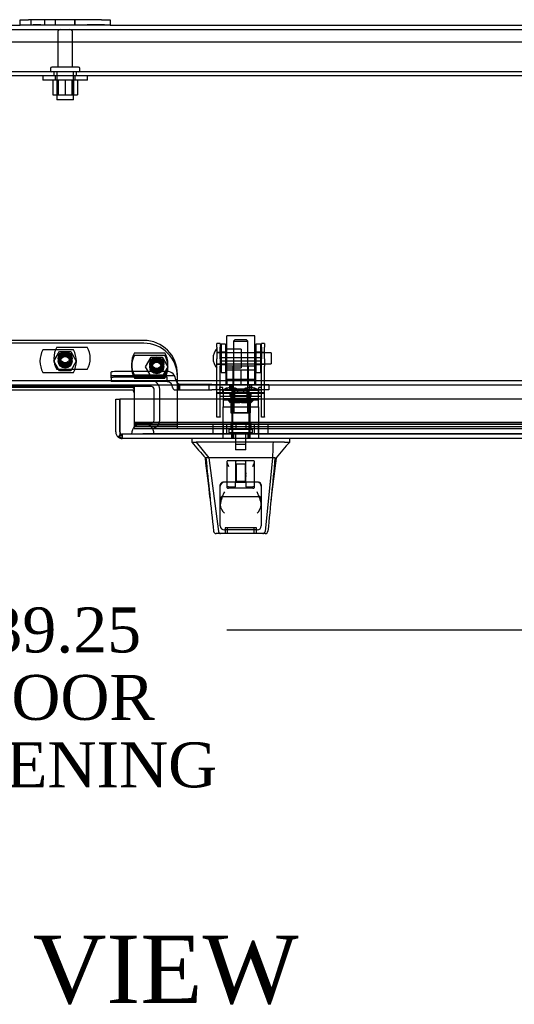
# Model space of a CAD drawing. Header units: inches. Extents: x 1 to 240, y -1 to 159.
# Tile 16 of 26: x 63 to 74, y 118 to 140. Entities that reach past the tile are written whole.
import ezdxf
from ezdxf.enums import TextEntityAlignment as Align
from ezdxf.lldxf.tags import DXFTag

# ---------------------------------------------------------------- set-up
doc = ezdxf.new("R2010")
doc.units = ezdxf.units.IN
doc.header["$MEASUREMENT"] = 0
for name, color, linetype in [('COM40681', 7, 'Continuous'), ('COM70098', 7, 'Continuous'), ('COM70220', 7, 'Continuous'), ('COM70531-1', 7, 'Continuous'), ('COM70739-3', 7, 'Continuous'), ('COM70838', 7, 'Continuous'), ('COM70839-9', 7, 'Continuous'), ('COM71215-1', 7, 'Continuous'), ('Default', 7, 'Continuous'), ('FET07720', 7, 'Continuous'), ('GSK86006', 7, 'Continuous'), ('HAN13068', 7, 'Continuous'), ('HAN13068_NUT', 7, 'Continuous'), ('HAN13068_SCREW', 7, 'Continuous'), ('HAN_NUT', 7, 'Continuous'), ('NTS166105', 7, 'Continuous'), ('NTS18147', 7, 'Continuous'), ('NTS86070', 7, 'Continuous'), ('ROL87452', 7, 'Continuous'), ('RVT17786', 7, 'Continuous'), ('RVT19000', 7, 'Continuous'), ('SCC180005', 7, 'Continuous'), ('SPC87322', 7, 'Continuous'), ('STD26089', 7, 'Continuous'), ('STD26122', 7, 'Continuous'), ('WAF25059', 7, 'Continuous'), ('WAF25376', 7, 'Continuous'), ('WAM30038', 7, 'Continuous')]:
    doc.layers.add(name, color=color, linetype=linetype)
doc.styles.add('SEACAD_Times_New_Roman', font='times.ttf')
tags = doc.linetypes.add('HIDDEN2', pattern=[0.1875, 0.125, -0.0625]).pattern_tags.tags
tags[6:7] = [DXFTag(74, 4), DXFTag(75, 0), DXFTag(340, '0'), DXFTag(46, 0.0), DXFTag(50, 0.0), DXFTag(44, 0.0), DXFTag(45, 0.0)]
tags[4:5] = [DXFTag(74, 4), DXFTag(75, 0), DXFTag(340, '0'), DXFTag(46, 0.0), DXFTag(50, 0.0), DXFTag(44, 0.0), DXFTag(45, 0.0)]
doc.dimstyles.new('HAMMOND_(STH_-_240x160)', dxfattribs={"dimtxt": 1, "dimasz": 1.25, "dimexe": 0.5, "dimexo": 0.5, "dimgap": 0.25, "dimtad": 0, "dimtih": 1, "dimtoh": 1, "dimzin": 0, "dimdsep": 46, "dimtxsty": 'SEACAD_Times_New_Roman', "dimblk1": '_SE_FILLED', "dimblk2": '_SE_FILLED', "dimsah": 1, "dimcen": 0.5, "dimadec": 0, "dimazin": 0, "dimtfac": 0.8, "dimtofl": 0, "dimtmove": 0, "dimatfit": 3, "dimfxl": 1, "dimtolj": 1, "dimtzin": 0, "dimarcsym": 0})

# ---------------------------------------------------------------- blocks, each defined once
blk = doc.blocks.new('SE1')
at = {"layer": 'COM40681', "color": 7, "linetype": 'HIDDEN2'}
for p, q in [((83.116, 139.869), (44.116, 139.869)), ((83.116, 139.214), (44.116, 139.214)), ((83.116, 139.119), (44.116, 139.119)), ((63.366, 139.214), (63.366, 139.119)), ((63.866, 139.119), (63.866, 139.214))]:
    blk.add_line(p, q, dxfattribs=at)
at = {"layer": 'COM70098', "color": 7, "linetype": 'HIDDEN2'}
for p, q in [((65.366, 133.24), (61.866, 133.24)), ((65.366, 133.178), (61.866, 133.178)), ((66.116, 131.341), (66.116, 132.49)), ((65.153, 131.341), (66.116, 131.341)), ((65.153, 131.279), (65.153, 131.28)), ((65.153, 131.279), (66.116, 131.279)), ((66.116, 131.279), (66.116, 131.341))]:
    blk.add_line(p, q, dxfattribs=at)
at = {"layer": 'COM70098', "color": 7, "linetype": 'Continuous'}
blk.add_line((65.093, 132.136), (62.139, 132.136), dxfattribs=at)
at = {"layer": 'COM70098', "color": 7, "linetype": 'HIDDEN2'}
for centre in [(63.616, 132.841), (63.616, 132.779), (65.653, 132.716), (65.653, 132.654)]:
    blk.add_circle(centre, 0.156, dxfattribs=at)
for centre in [(65.366, 132.49), (65.366, 132.428)]:
    blk.add_arc(centre, 0.75, 0, 90, dxfattribs=at)
at = {"layer": 'COM70098', "color": 7, "linetype": 'Continuous'}
for centre in [(65.093, 132.138), (65.093, 132.076)]:
    blk.add_arc(centre, 0.06, 0, 90, dxfattribs=at)
at = {"layer": 'COM70220', "color": 7, "linetype": 'HIDDEN2'}
for p, q in [((65.594, 131.406), (65.344, 131.406)), ((83.039, 131.406), (65.594, 131.406)), ((65.344, 131.16), (65.095, 131.158)), ((65.594, 131.158), (65.095, 131.158)), ((65.095, 131.158), (65.095, 131.157)), ((65.594, 131.157), (65.095, 131.157)), ((65.594, 131.16), (65.344, 131.16)), ((65.593, 131.158), (65.344, 131.16)), ((65.593, 131.157), (65.593, 131.158)), ((83.039, 131.16), (65.594, 131.16)), ((83.039, 131.158), (65.594, 131.158)), ((83.039, 131.157), (65.594, 131.157))]:
    blk.add_line(p, q, dxfattribs=at)
blk.add_arc((65.344, 131.156), 0.25, 0, 180, dxfattribs=at)
at = {"layer": 'COM70531-1', "color": 7, "linetype": 'HIDDEN2'}
for p, q in [((42.759, 140.151), (84.473, 140.151)), ((84.472, 132.341), (42.759, 132.341)), ((65.153, 131.936), (65.153, 131.423)), ((65.153, 131.423), (65.153, 131.416)), ((83.24, 131.416), (65.153, 131.416)), ((65.153, 131.416), (65.153, 131.322)), ((65.153, 131.375), (83.24, 131.375)), ((83.24, 131.322), (65.153, 131.322)), ((65.153, 131.282), (65.153, 131.322)), ((65.153, 131.282), (65.153, 131.28)), ((65.153, 131.28), (83.24, 131.28)), ((66.116, 131.279), (83.24, 131.279))]:
    blk.add_line(p, q, dxfattribs=at)
at = {"layer": 'COM70531-1', "color": 7, "linetype": 'Continuous'}
for p, q in [((46.616, 140.246), (62.616, 140.246)), ((64.616, 140.246), (80.616, 140.246)), ((84.472, 132.246), (42.759, 132.246)), ((62.079, 132.198), (65.153, 132.198)), ((65.153, 132.198), (65.153, 131.936))]:
    blk.add_line(p, q, dxfattribs=at)
at = {"layer": 'COM70739-3', "color": 7, "linetype": 'HIDDEN2'}
for p, q in [((65.535, 132.216), (61.697, 132.216)), ((65.595, 131.464), (65.595, 132.156)), ((65.72, 131.464), (65.72, 132.156)), ((65.153, 131.404), (65.535, 131.404))]:
    blk.add_line(p, q, dxfattribs=at)
for centre, radius, start, end in [((65.535, 132.156), 0.185, 0, 90), ((65.535, 132.156), 0.06, 0, 90), ((65.535, 131.464), 0.06, 270, 0), ((65.535, 131.464), 0.185, 270, 0)]:
    blk.add_arc(centre, radius, start, end, dxfattribs=at)
at = {"layer": 'COM70838', "color": 7, "linetype": 'HIDDEN2'}
for p, q in [((64.638, 132.405), (64.638, 132.532)), ((66.052, 132.45), (64.638, 132.45)), ((65.883, 132.55), (64.763, 132.55)), ((64.638, 132.405), (64.638, 132.323)), ((65.883, 132.323), (64.638, 132.323)), ((65.883, 132.423), (64.763, 132.423)), ((65.883, 132.321), (65.883, 132.423)), ((66.076, 132.38), (66.076, 132.357)), ((66.138, 132.138), (66.138, 132.277)), ((66.165, 132.138), (66.165, 132.266)), ((66.879, 132.263), (66.193, 132.263)), ((66.811, 132.263), (66.811, 132.138)), ((66.879, 132.263), (66.967, 132.263)), ((66.967, 132.263), (67.505, 132.263)), ((66.984, 132.138), (66.984, 132.263)), ((67.278, 132.138), (67.278, 132.263)), ((67.328, 132.263), (67.328, 132.138)), ((67.54, 132.263), (68.023, 132.263)), ((67.718, 132.138), (67.718, 132.263)), ((67.768, 132.138), (67.768, 132.263)), ((68.023, 132.263), (68.148, 132.263)), ((68.148, 132.263), (68.148, 132.138)), ((66.008, 132.196), (66.008, 132.198)), ((66.068, 132.138), (66.165, 132.138)), ((66.165, 132.138), (66.879, 132.138)), ((66.967, 132.138), (66.879, 132.138)), ((68.023, 132.138), (66.967, 132.138)), ((68.148, 132.138), (68.023, 132.138))]:
    blk.add_line(p, q, dxfattribs=at)
for centre, radius, start, end in [((65.883, 132.357), 0.193, 0, 90), ((65.883, 132.196), 0.125, 0, 90), ((66.193, 132.38), 0.117, 180, 256.4554), ((66.193, 132.38), 0.117, 256.4554, 270), ((66.068, 132.198), 0.06, 180, 270)]:
    blk.add_arc(centre, radius, start, end, dxfattribs=at)
for centre, major_axis, start_param, end_param in [((64.763, 132.532), (-0.125, 0), 4.712389, 6.283185), ((64.763, 132.405), (0.125, 0), 1.570796, 3.141593)]:
    blk.add_ellipse(centre, major_axis=major_axis, ratio=0.145455, start_param=start_param, end_param=end_param, dxfattribs=at)
at = {"layer": 'COM70839-9', "color": 7, "linetype": 'HIDDEN2'}
for p, q in [((66.992, 133.092), (66.992, 133.17)), ((67.062, 133.17), (66.992, 133.17)), ((67.062, 133.17), (67.062, 133.092)), ((67.984, 133.092), (67.984, 133.17)), ((68.054, 133.17), (67.984, 133.17)), ((68.054, 133.17), (68.054, 133.092)), ((66.992, 133.092), (66.992, 132.832)), ((67.062, 132.969), (66.992, 132.969)), ((67.062, 132.832), (67.062, 133.092)), ((67.984, 133.092), (67.984, 132.832)), ((68.054, 132.969), (67.984, 132.969)), ((68.054, 132.832), (68.054, 133.092)), ((66.992, 132.669), (66.992, 132.832)), ((66.992, 132.712), (67.062, 132.712)), ((66.992, 131.542), (66.992, 132.669)), ((67.984, 132.85), (67.062, 132.85)), ((67.062, 132.832), (67.062, 132.669)), ((67.062, 132.786), (67.984, 132.786)), ((67.062, 131.542), (67.062, 132.669)), ((67.984, 132.669), (67.984, 132.832)), ((67.984, 132.712), (68.054, 132.712)), ((67.984, 131.542), (67.984, 132.669)), ((68.054, 132.832), (68.054, 132.669)), ((68.054, 131.542), (68.054, 132.669)), ((68.054, 132.076), (66.992, 132.076)), ((66.992, 132.064), (68.054, 132.064)), ((67.289, 132.065), (67.289, 132.069)), ((67.289, 131.995), (67.289, 132.065)), ((67.382, 132.076), (67.382, 132.006)), ((67.663, 132.006), (67.663, 132.076)), ((67.757, 132.069), (67.757, 132.065)), ((67.757, 131.995), (67.757, 132.065)), ((67.984, 131.994), (67.062, 131.994)), ((66.992, 131.533), (66.992, 131.542)), ((67.062, 131.533), (66.992, 131.533)), ((67.062, 131.542), (67.062, 131.533)), ((67.984, 131.533), (67.984, 131.542)), ((68.054, 131.533), (67.984, 131.533)), ((68.054, 131.542), (68.054, 131.533))]:
    blk.add_line(p, q, dxfattribs=at)
for centre, major_axis, start_param, end_param in [((67.523, 132.069), (-0.234, 0), 3.141593, 6.283185), ((67.523, 132.065), (0.234, 0), 3.141593, 6.283185), ((67.523, 131.999), (0.234, 0), 0, 3.141593), ((67.523, 131.995), (-0.234, 0), 0, 3.141593)]:
    blk.add_ellipse(centre, major_axis=major_axis, ratio=0.001631, start_param=start_param, end_param=end_param, dxfattribs=at)
for centre in [(67.523, 132.076), (67.523, 132.006)]:
    blk.add_ellipse(centre, major_axis=(-0.141, 0), ratio=0.001631, dxfattribs=at)
at = {"layer": 'COM71215-1', "color": 7, "linetype": 'Continuous'}
for p, q in [((64.741, 131.936), (64.836, 131.936)), ((64.741, 131.204), (64.741, 131.936)), ((83.645, 131.936), (64.836, 131.936)), ((64.836, 131.204), (64.836, 131.936)), ((64.836, 131.936), (64.836, 131.204)), ((64.835, 131.141), (64.796, 131.09)), ((64.835, 131.204), (64.836, 131.204)), ((64.835, 131.204), (64.835, 131.141)), ((64.836, 131.204), (64.836, 131.09)), ((64.883, 131.061), (64.883, 131.061)), ((64.883, 131.061), (64.883, 131.061)), ((64.884, 131.061), (64.883, 131.061)), ((83.598, 131.061), (64.884, 131.061))]:
    blk.add_line(p, q, dxfattribs=at)
at = {"layer": 'COM71215-1', "color": 7, "linetype": 'HIDDEN2'}
for p, q in [((64.836, 131.204), (64.836, 131.204)), ((64.883, 131.061), (64.883, 131.156)), ((83.598, 131.156), (64.884, 131.156)), ((64.884, 131.156), (64.884, 131.061)), ((67.324, 131.061), (67.324, 131.156)), ((67.356, 131.156), (67.356, 131.061)), ((67.69, 131.061), (67.69, 131.156)), ((67.721, 131.061), (67.721, 131.156))]:
    blk.add_line(p, q, dxfattribs=at)
at = {"layer": 'COM71215-1', "color": 7, "linetype": 'Continuous'}
for start, end in [(180, 232.4964), (232.4964, 269.8439), (269.9238, 270)]:
    blk.add_arc((64.884, 131.204), 0.143, start, end, dxfattribs=at)
at = {"layer": 'COM71215-1', "color": 7, "linetype": 'HIDDEN2'}
for start, end in [(180, 269.7731), (180, 269.7731), (269.7731, 270)]:
    blk.add_arc((64.884, 131.204), 0.048, start, end, dxfattribs=at)
for points, knots in [([(64.835, 131.141), (64.843, 131.138), (64.85, 131.135), (64.861, 131.132), (64.865, 131.131), (64.871, 131.13), (64.873, 131.13), (64.875, 131.129), (64.876, 131.129), (64.878, 131.128), (64.879, 131.128), (64.881, 131.126), (64.881, 131.125), (64.882, 131.122), (64.882, 131.121), (64.882, 131.116), (64.883, 131.114), (64.883, 131.105), (64.883, 131.1), (64.883, 131.083), (64.883, 131.072), (64.883, 131.061)], [0, 0, 0, 0, 0.25, 0.25, 0.375, 0.375, 0.4375, 0.4375, 0.46875, 0.46875, 0.5, 0.5, 0.53125, 0.53125, 0.5625, 0.5625, 0.625, 0.625, 0.75, 0.75, 1, 1, 1, 1]), ([(64.883, 131.061), (64.883, 131.069), (64.883, 131.076), (64.883, 131.084), (64.883, 131.092), (64.883, 131.101), (64.883, 131.109), (64.883, 131.111), (64.883, 131.113), (64.883, 131.116), (64.882, 131.117), (64.882, 131.119), (64.882, 131.121), (64.882, 131.122), (64.882, 131.123), (64.881, 131.125), (64.881, 131.125), (64.881, 131.126), (64.88, 131.127), (64.88, 131.127), (64.879, 131.127), (64.879, 131.128), (64.877, 131.129), (64.875, 131.129), (64.873, 131.13), (64.869, 131.131), (64.865, 131.132), (64.861, 131.133), (64.856, 131.134), (64.852, 131.135), (64.848, 131.136), (64.844, 131.138), (64.84, 131.139), (64.836, 131.141)], [0, 0, 0, 0, 0.177326, 0.177326, 0.177326, 0.361936, 0.361936, 0.361936, 0.415585, 0.415585, 0.415585, 0.453863, 0.453863, 0.453863, 0.484573, 0.484573, 0.484573, 0.502992, 0.502992, 0.502992, 0.521366, 0.521366, 0.521366, 0.589423, 0.589423, 0.589423, 0.722321, 0.722321, 0.722321, 0.860756, 0.860756, 0.860756, 1, 1, 1, 1])]:
    blk.add_open_spline(points, degree=3, knots=knots, dxfattribs=at)
at = {"layer": 'COM71215-1', "color": 7, "linetype": 'Continuous'}
blk.add_open_spline([(64.836, 131.09), (64.844, 131.081), (64.852, 131.074), (64.863, 131.066), (64.867, 131.064), (64.875, 131.062), (64.879, 131.061), (64.883, 131.061)], degree=3, knots=[0, 0, 0, 0, 0.5, 0.5, 0.75, 0.75, 1, 1, 1, 1], dxfattribs=at)
at = {"layer": 'FET07720', "color": 7, "linetype": 'Continuous'}
for p, q in [((62.616, 140.371), (62.803, 140.371)), ((62.616, 140.246), (62.616, 140.371)), ((64.428, 140.371), (62.803, 140.371)), ((64.428, 140.371), (64.616, 140.371)), ((64.616, 140.371), (64.616, 140.246)), ((62.803, 140.246), (62.616, 140.246)), ((64.428, 140.246), (62.803, 140.246)), ((64.616, 140.246), (64.428, 140.246))]:
    blk.add_line(p, q, dxfattribs=at)
at = {"layer": 'FET07720', "color": 7, "linetype": 'HIDDEN2'}
for p, q in [((62.85, 140.371), (62.85, 140.246)), ((63.162, 140.246), (63.162, 140.371)), ((63.397, 140.371), (63.397, 140.246)), ((63.397, 140.371), (63.397, 140.246)), ((63.834, 140.371), (63.834, 140.246)), ((63.834, 140.246), (63.834, 140.371)), ((62.905, 140.266), (62.905, 140.246)), ((62.905, 140.266), (63.024, 140.266)), ((62.934, 140.266), (62.934, 140.246)), ((63.021, 140.266), (63.021, 140.246)), ((63.024, 140.266), (63.024, 140.246)), ((63.024, 140.266), (63.041, 140.266)), ((63.041, 140.266), (63.041, 140.246)), ((63.041, 140.266), (63.076, 140.266)), ((63.076, 140.266), (63.076, 140.246)), ((64.105, 140.266), (64.105, 140.246)), ((64.105, 140.266), (64.228, 140.266)), ((64.17, 140.266), (64.17, 140.246)), ((64.214, 140.266), (64.214, 140.246)), ((64.228, 140.266), (64.228, 140.246)), ((64.228, 140.266), (64.337, 140.266)), ((64.259, 140.266), (64.259, 140.246)), ((64.268, 140.266), (64.268, 140.246)), ((64.328, 140.266), (64.328, 140.246)), ((64.337, 140.266), (64.337, 140.246)), ((64.337, 140.266), (64.382, 140.266)), ((64.368, 140.266), (64.368, 140.246)), ((64.382, 140.266), (64.382, 140.246)), ((64.382, 140.266), (64.491, 140.266)), ((64.426, 140.266), (64.426, 140.246)), ((64.491, 140.266), (64.491, 140.246))]:
    blk.add_line(p, q, dxfattribs=at)
at = {"layer": 'GSK86006', "color": 7, "linetype": 'HIDDEN2'}
for centre in [(63.616, 132.841), (63.616, 132.779), (65.653, 132.716), (65.653, 132.654)]:
    blk.add_circle(centre, 0.125, dxfattribs=at)
at = {"layer": 'HAN13068', "color": 7, "linetype": 'HIDDEN2'}
for p, q in [((67.393, 133.253), (67.363, 133.223)), ((67.363, 133.223), (67.683, 133.223)), ((67.363, 133.223), (67.363, 132.263)), ((67.653, 133.253), (67.393, 133.253)), ((67.683, 133.223), (67.653, 133.253)), ((67.683, 132.263), (67.683, 133.223)), ((67.363, 131.888), (67.363, 131.763)), ((67.363, 131.888), (67.523, 131.888)), ((67.523, 131.888), (67.683, 131.888)), ((67.683, 131.888), (67.683, 131.763)), ((67.127, 131.763), (67.323, 131.763)), ((67.127, 131.763), (67.127, 131.061)), ((67.323, 131.763), (67.722, 131.763)), ((67.323, 131.763), (67.323, 131.061)), ((67.722, 131.763), (67.918, 131.763)), ((67.722, 131.763), (67.722, 131.061)), ((67.918, 131.763), (67.918, 131.061)), ((67.36, 131.186), (67.36, 131.061)), ((67.406, 131.186), (67.406, 130.936)), ((67.639, 130.936), (67.639, 131.186)), ((67.685, 131.061), (67.685, 131.186)), ((67.406, 130.936), (67.639, 130.936)), ((68.241, 130.981), (68.261, 130.981)), ((67.223, 129.979), (67.223, 130.557)), ((67.438, 130.561), (67.253, 130.561)), ((67.408, 130.531), (67.408, 130.086)), ((67.423, 130.487), (67.408, 130.502)), ((67.423, 130.487), (67.423, 130.112)), ((67.623, 130.487), (67.423, 130.487)), ((67.608, 130.561), (67.438, 130.561)), ((67.793, 130.561), (67.608, 130.561)), ((67.638, 130.502), (67.623, 130.487)), ((67.623, 130.487), (67.623, 130.112)), ((67.638, 130.296), (67.638, 130.531)), ((67.823, 130.557), (67.823, 129.979)), ((67.408, 130.086), (67.128, 130.086)), ((67.408, 130.097), (67.423, 130.112)), ((67.408, 129.987), (67.408, 130.083)), ((67.412, 130.086), (67.633, 130.086)), ((67.423, 130.112), (67.623, 130.112)), ((67.623, 130.112), (67.638, 130.097)), ((67.638, 130.086), (67.638, 130.213)), ((67.918, 130.086), (67.638, 130.086)), ((67.638, 130.083), (67.638, 129.987)), ((67.068, 129.116), (67.068, 130.026)), ((67.223, 129.963), (67.223, 129.979)), ((67.253, 129.987), (67.408, 129.987)), ((67.793, 129.956), (67.253, 129.956)), ((67.638, 129.987), (67.793, 129.987)), ((67.823, 129.979), (67.823, 129.963)), ((67.978, 130.026), (67.978, 129.116)), ((67.128, 129.773), (67.918, 129.773)), ((67.888, 129.026), (67.158, 129.026)), ((67.873, 129.071), (67.173, 129.071)), ((67.173, 129.071), (67.173, 128.946)), ((67.223, 129.071), (67.223, 128.946)), ((67.823, 128.946), (67.823, 129.071)), ((67.873, 128.946), (67.873, 129.071))]:
    blk.add_line(p, q, dxfattribs=at)
at = {"layer": 'HAN13068', "color": 7, "linetype": 'Continuous'}
for p, q in [((66.433, 131.061), (66.433, 130.978)), ((66.433, 130.981), (66.532, 130.981)), ((66.546, 130.981), (66.532, 130.981)), ((66.532, 130.981), (66.815, 130.626)), ((66.624, 130.981), (66.546, 130.981)), ((68.241, 130.981), (66.624, 130.981)), ((68.421, 130.981), (68.241, 130.981)), ((68.499, 130.981), (68.421, 130.981)), ((68.499, 130.981), (68.612, 130.981)), ((68.612, 130.978), (68.612, 131.061)), ((66.733, 130.626), (66.747, 130.626)), ((66.815, 130.626), (66.747, 130.626)), ((66.861, 130.626), (66.815, 130.626)), ((66.815, 130.626), (67.031, 128.988)), ((66.952, 130.626), (66.861, 130.626)), ((68.23, 130.626), (66.952, 130.626)), ((68.23, 130.626), (68.066, 128.99)), ((68.259, 130.626), (68.23, 130.626)), ((68.275, 130.626), (68.259, 130.626)), ((68.285, 130.626), (68.275, 130.626)), ((68.285, 130.626), (68.312, 130.626)), ((66.917, 129.001), (66.917, 129)), ((67.076, 128.946), (66.977, 128.946)), ((68.013, 128.946), (67.076, 128.946)), ((68.068, 128.946), (68.013, 128.946)), ((68.128, 129), (68.128, 129.002))]:
    blk.add_line(p, q, dxfattribs=at)
for centre, radius, start, end in [((73.596, 136.936), 9.315, 219.7409, 222.6429), ((81.428, 119.845), 16.978, 139.012, 140.5807), ((7.859, 123.233), 59.339, 6.27799, 7.15694), ((90.158, 127.424), 22.079, 171.6628, 174.1058), ((66.977, 129.006), 0.06, 185.9929, 270.0075), ((68.011, 129.001), 0.0554, 272.131, 348.8293), ((68.068, 129.006), 0.06, 269.9911, 354.4242)]:
    blk.add_arc(centre, radius, start, end, dxfattribs=at)
at = {"layer": 'HAN13068', "color": 7, "linetype": 'HIDDEN2'}
for centre, radius, start, end in [((67.438, 130.531), 0.03, 90, 180), ((67.608, 130.531), 0.03, 0, 90), ((67.792, 130.255), 0.16, 164.9117, 195.0883), ((67.158, 129.996), 0.09, 90, 180), ((67.128, 130.026), 0.06, 90, 180), ((67.888, 129.996), 0.09, 0, 90), ((67.918, 130.026), 0.06, 0, 90), ((67.128, 129.713), 0.06, 90, 180), ((67.918, 129.713), 0.06, 0, 90), ((67.327, 129.597), 0.259, 182.0981, 229.2851), ((67.718, 129.597), 0.259, 310.7149, 357.9019), ((67.158, 129.116), 0.09, 180, 270), ((67.888, 129.116), 0.09, 270, 0)]:
    blk.add_arc(centre, radius, start, end, dxfattribs=at)
at = {"layer": 'HAN13068', "color": 7, "linetype": 'Continuous'}
for points in [[(68.241, 130.981), (68.237, 130.863), (68.234, 130.744), (68.23, 130.626)], [(66.747, 130.626), (66.804, 130.084), (66.86, 129.543), (66.917, 129.001)], [(68.285, 130.626), (68.233, 130.085), (68.18, 129.543), (68.128, 129.002)]]:
    blk.add_open_spline(points, degree=3, dxfattribs=at)
at = {"layer": 'HAN13068', "color": 7, "linetype": 'HIDDEN2'}
for points, knots in [([(67.253, 130.561), (67.249, 130.561), (67.245, 130.561), (67.237, 130.561), (67.234, 130.561), (67.228, 130.56), (67.226, 130.56), (67.223, 130.559), (67.223, 130.558), (67.223, 130.557)], [0, 0, 0, 0, 0.25, 0.25, 0.5, 0.5, 0.75, 0.75, 1, 1, 1, 1]), ([(67.223, 130.517), (67.223, 130.511), (67.224, 130.505), (67.228, 130.491), (67.23, 130.485), (67.239, 130.464), (67.246, 130.45), (67.253, 130.436)], [0, 0, 0, 0, 0.25, 0.25, 0.5, 0.5, 1, 1, 1, 1]), ([(67.823, 130.557), (67.823, 130.558), (67.822, 130.559), (67.819, 130.56), (67.817, 130.56), (67.808, 130.561), (67.8, 130.561), (67.793, 130.561)], [0, 0, 0, 0, 0.25, 0.25, 0.5, 0.5, 1, 1, 1, 1]), ([(67.793, 130.436), (67.799, 130.45), (67.806, 130.464), (67.815, 130.485), (67.817, 130.491), (67.821, 130.505), (67.823, 130.511), (67.823, 130.517)], [0, 0, 0, 0, 0.5, 0.5, 0.75, 0.75, 1, 1, 1, 1]), ([(67.158, 129.871), (67.152, 129.859), (67.147, 129.847), (67.137, 129.822), (67.132, 129.81), (67.117, 129.774), (67.108, 129.75), (67.095, 129.714), (67.091, 129.702), (67.084, 129.679), (67.08, 129.667), (67.072, 129.632), (67.068, 129.609), (67.068, 129.587)], [0, 0, 0, 0, 0.125, 0.125, 0.25, 0.25, 0.5, 0.5, 0.625, 0.625, 0.75, 0.75, 1, 1, 1, 1]), ([(67.253, 129.987), (67.248, 129.987), (67.245, 129.987), (67.237, 129.986), (67.234, 129.986), (67.226, 129.984), (67.223, 129.982), (67.223, 129.979)], [0, 0, 0, 0, 0.25, 0.25, 0.5, 0.5, 1, 1, 1, 1]), ([(67.223, 129.963), (67.223, 129.962), (67.223, 129.961), (67.226, 129.959), (67.228, 129.958), (67.237, 129.956), (67.244, 129.956), (67.253, 129.956)], [0, 0, 0, 0, 0.25, 0.25, 0.5, 0.5, 1, 1, 1, 1]), ([(67.823, 129.979), (67.823, 129.98), (67.822, 129.981), (67.819, 129.983), (67.817, 129.984), (67.808, 129.986), (67.801, 129.987), (67.793, 129.987)], [0, 0, 0, 0, 0.25, 0.25, 0.5, 0.5, 1, 1, 1, 1]), ([(67.793, 129.956), (67.797, 129.956), (67.8, 129.956), (67.808, 129.956), (67.811, 129.957), (67.819, 129.959), (67.823, 129.961), (67.823, 129.963)], [0, 0, 0, 0, 0.25, 0.25, 0.5, 0.5, 1, 1, 1, 1]), ([(67.977, 129.587), (67.977, 129.609), (67.973, 129.632), (67.965, 129.667), (67.961, 129.679), (67.954, 129.702), (67.95, 129.714), (67.937, 129.75), (67.928, 129.774), (67.913, 129.81), (67.908, 129.822), (67.898, 129.847), (67.893, 129.859), (67.888, 129.871)], [0, 0, 0, 0, 0.25, 0.25, 0.375, 0.375, 0.5, 0.5, 0.75, 0.75, 0.875, 0.875, 1, 1, 1, 1])]:
    blk.add_open_spline(points, degree=3, knots=knots, dxfattribs=at)
at = {"layer": 'HAN13068', "color": 7, "linetype": 'Continuous'}
blk.add_open_spline([(67.031, 128.988), (67.034, 128.976), (67.04, 128.965), (67.056, 128.95), (67.066, 128.946), (67.076, 128.946)], degree=3, knots=[0, 0, 0, 0, 0.5, 0.5, 1, 1, 1, 1], dxfattribs=at)
at = {"layer": 'HAN13068_NUT', "color": 7, "linetype": 'HIDDEN2'}
for p, q in [((67.825, 132.668), (67.22, 132.668)), ((67.348, 132.668), (67.348, 132.263)), ((67.698, 132.263), (67.698, 132.668)), ((67.19, 132.638), (67.19, 132.588)), ((67.19, 132.588), (67.356, 132.588)), ((67.19, 132.588), (67.19, 132.263)), ((67.356, 132.588), (67.523, 132.588)), ((67.523, 132.588), (67.689, 132.588)), ((67.523, 132.588), (67.523, 132.263)), ((67.689, 132.588), (67.855, 132.588)), ((67.855, 132.588), (67.855, 132.638)), ((67.855, 132.588), (67.855, 132.263))]:
    blk.add_line(p, q, dxfattribs=at)
for centre, start, end in [((67.22, 132.638), 90, 180), ((67.825, 132.638), 0, 90)]:
    blk.add_arc(centre, 0.03, start, end, dxfattribs=at)
at = {"layer": 'HAN13068_SCREW', "color": 7, "linetype": 'HIDDEN2'}
for p, q in [((67.411, 131.393), (67.3, 131.393)), ((67.3, 131.393), (67.3, 131.256)), ((67.634, 131.393), (67.411, 131.393)), ((67.411, 131.393), (67.411, 131.256)), ((67.745, 131.393), (67.634, 131.393)), ((67.634, 131.393), (67.634, 131.256)), ((67.745, 131.393), (67.745, 131.256)), ((67.785, 131.256), (67.26, 131.256)), ((67.26, 131.256), (67.26, 131.186)), ((67.785, 131.186), (67.26, 131.186)), ((67.407, 131.186), (67.407, 130.811)), ((67.639, 130.811), (67.639, 131.186)), ((67.785, 131.186), (67.785, 131.256)), ((67.639, 130.811), (67.407, 130.811))]:
    blk.add_line(p, q, dxfattribs=at)
at = {"layer": 'HAN_NUT', "color": 7, "linetype": 'HIDDEN2'}
for p, q in [((67.217, 131.371), (66.911, 131.371)), ((66.911, 131.156), (66.911, 131.371)), ((67.13, 131.371), (67.13, 131.156)), ((67.829, 131.371), (67.217, 131.371)), ((67.217, 131.156), (67.217, 131.371)), ((68.135, 131.371), (67.829, 131.371)), ((67.829, 131.156), (67.829, 131.371)), ((67.915, 131.156), (67.915, 131.371)), ((68.135, 131.156), (68.135, 131.371))]:
    blk.add_line(p, q, dxfattribs=at)
at = {"layer": 'NTS166105', "color": 7, "linetype": 'HIDDEN2'}
for p, q in [((63.339, 139.023), (63.339, 138.703)), ((63.428, 139.023), (63.428, 138.703)), ((63.462, 139.023), (63.462, 138.703)), ((63.614, 139.023), (63.614, 138.703)), ((63.618, 139.023), (63.618, 138.703)), ((63.769, 138.703), (63.769, 139.023)), ((63.803, 139.023), (63.803, 138.703)), ((63.889, 139.023), (63.889, 138.703)), ((63.339, 138.703), (63.618, 138.703)), ((63.618, 138.703), (63.889, 138.703))]:
    blk.add_line(p, q, dxfattribs=at)
at = {"layer": 'NTS18147', "color": 7, "linetype": 'HIDDEN2'}
for p, q in [((67.06, 132.131), (67.06, 132.193)), ((67.123, 132.193), (67.06, 132.193)), ((67.06, 132.193), (67.06, 132.193)), ((67.123, 132.193), (67.06, 132.193)), ((67.128, 132.131), (67.06, 132.131)), ((67.06, 132.131), (67.06, 132.068)), ((67.128, 132.131), (67.06, 132.131)), ((67.06, 132.068), (67.128, 132.068)), ((67.06, 132.068), (67.128, 132.068)), ((67.123, 132.131), (67.123, 132.193)), ((67.123, 132.193), (67.123, 132.193)), ((67.128, 132.068), (67.128, 132.131)), ((67.159, 132.131), (67.128, 132.131)), ((67.128, 132.131), (67.128, 132.131)), ((67.159, 132.131), (67.128, 132.131)), ((67.128, 132.068), (67.454, 132.068)), ((67.128, 132.068), (67.454, 132.068)), ((67.159, 132.131), (67.454, 132.131)), ((67.159, 132.131), (67.454, 132.131)), ((67.323, 132.193), (67.291, 132.193)), ((67.323, 132.193), (67.291, 132.193)), ((67.303, 132.068), (67.303, 131.63)), ((67.303, 132.068), (67.303, 132.068)), ((67.335, 131.63), (67.335, 132.131)), ((67.335, 132.131), (67.335, 132.131)), ((67.366, 132.131), (67.366, 131.63)), ((67.366, 132.131), (67.366, 132.131)), ((67.591, 132.131), (67.454, 132.131)), ((67.454, 132.131), (67.454, 132.068)), ((67.591, 132.131), (67.454, 132.131)), ((67.454, 132.131), (67.454, 132.131)), ((67.454, 132.068), (67.591, 132.068)), ((67.454, 132.068), (67.591, 132.068)), ((67.591, 132.068), (67.591, 132.131)), ((67.591, 132.131), (67.886, 132.131)), ((67.591, 132.131), (67.591, 132.131)), ((67.591, 132.131), (67.886, 132.131)), ((67.591, 132.068), (67.917, 132.068)), ((67.591, 132.068), (67.917, 132.068)), ((67.679, 131.63), (67.679, 132.131)), ((67.679, 132.131), (67.679, 132.131)), ((67.71, 131.63), (67.71, 132.131)), ((67.71, 132.131), (67.71, 132.131)), ((67.754, 132.193), (67.723, 132.193)), ((67.754, 132.193), (67.723, 132.193)), ((67.743, 131.63), (67.743, 132.068)), ((67.743, 132.068), (67.743, 132.068)), ((67.886, 132.131), (67.917, 132.131)), ((67.886, 132.131), (67.917, 132.131)), ((67.986, 132.131), (67.917, 132.131)), ((67.917, 132.131), (67.917, 132.068)), ((67.986, 132.131), (67.917, 132.131)), ((67.917, 132.131), (67.917, 132.131)), ((67.917, 132.068), (67.986, 132.068)), ((67.917, 132.068), (67.986, 132.068)), ((67.923, 132.131), (67.923, 132.193)), ((67.986, 132.193), (67.923, 132.193)), ((67.923, 132.193), (67.923, 132.193)), ((67.986, 132.193), (67.923, 132.193)), ((67.986, 132.131), (67.986, 132.193)), ((67.986, 132.193), (67.986, 132.193)), ((67.986, 132.068), (67.986, 132.131)), ((67.743, 131.63), (67.303, 131.63)), ((67.303, 131.63), (67.743, 131.63))]:
    blk.add_line(p, q, dxfattribs=at)
for centre in [(67.291, 131.875), (67.291, 131.874), (67.323, 131.875), (67.323, 131.874), (67.723, 131.875), (67.723, 131.874), (67.754, 131.875), (67.754, 131.874)]:
    blk.add_ellipse(centre, major_axis=(0, -0.318), ratio=0.866025, start_param=2.506883, end_param=3.776302, dxfattribs=at)
at = {"layer": 'NTS86070', "color": 7, "linetype": 'HIDDEN2'}
for p, q in [((63.799, 133.029), (63.123, 133.029)), ((63.433, 133.091), (64.109, 133.091)), ((65.16, 132.966), (65.836, 132.966)), ((65.836, 132.904), (65.16, 132.904)), ((63.123, 132.529), (63.799, 132.529)), ((64.109, 132.591), (63.433, 132.591)), ((65.836, 132.466), (65.16, 132.466)), ((65.16, 132.404), (65.836, 132.404))]:
    blk.add_line(p, q, dxfattribs=at)
for centre, radius in [((63.616, 132.841), 0.146), ((63.616, 132.779), 0.146), ((63.616, 132.841), 0.125), ((63.616, 132.779), 0.125), ((63.616, 132.841), 0.101), ((63.616, 132.779), 0.101), ((65.653, 132.716), 0.146), ((65.653, 132.654), 0.146), ((65.653, 132.716), 0.125), ((65.653, 132.654), 0.125), ((65.653, 132.716), 0.101), ((65.653, 132.654), 0.101)]:
    blk.add_circle(centre, radius, dxfattribs=at)
for centre, start, end in [((63.556, 132.779), 150, 210), ((63.866, 132.841), 150, 210), ((63.366, 132.779), 330, 30), ((63.676, 132.841), 330, 30), ((65.593, 132.716), 150, 210), ((65.593, 132.654), 150, 210), ((65.403, 132.716), 330, 30), ((65.403, 132.654), 330, 30)]:
    blk.add_arc(centre, 0.5, start, end, dxfattribs=at)
at = {"layer": 'ROL87452', "color": 7, "linetype": 'HIDDEN2'}
for p, q in [((67.21, 132.341), (67.21, 133.341)), ((67.835, 133.341), (67.21, 133.341)), ((67.835, 132.341), (67.835, 133.341)), ((67.535, 133.047), (67.21, 133.047)), ((67.535, 133.047), (67.535, 132.634)), ((67.835, 132.966), (67.535, 132.966)), ((67.535, 132.716), (67.835, 132.716)), ((67.21, 132.634), (67.535, 132.634))]:
    blk.add_line(p, q, dxfattribs=at)
at = {"layer": 'RVT17786', "color": 7, "linetype": 'HIDDEN2'}
for p, q in [((68.202, 132.966), (66.992, 132.966)), ((68.202, 132.966), (68.202, 132.716)), ((66.992, 132.716), (68.202, 132.716))]:
    blk.add_line(p, q, dxfattribs=at)
blk.add_arc((67.225, 132.841), 0.318, 137.1291, 222.8709, dxfattribs=at)
at = {"layer": 'RVT19000', "color": 7, "linetype": 'HIDDEN2'}
for p, q in [((67.21, 132.376), (67.835, 132.376)), ((67.21, 132.341), (67.21, 132.263)), ((67.328, 132.263), (67.328, 132.138)), ((67.505, 132.263), (67.54, 132.263)), ((67.718, 132.138), (67.718, 132.263)), ((67.835, 132.263), (67.835, 132.341)), ((67.382, 132.138), (67.382, 132.076)), ((67.382, 132.006), (67.382, 131.926)), ((67.663, 132.076), (67.663, 132.138)), ((67.663, 131.926), (67.663, 132.006)), ((67.382, 131.926), (67.663, 131.926))]:
    blk.add_line(p, q, dxfattribs=at)
at = {"layer": 'SCC180005', "color": 7, "linetype": 'HIDDEN2'}
for p, q in [((63.366, 132.779), (63.491, 132.995)), ((63.491, 132.995), (63.74, 132.995)), ((63.74, 132.995), (63.865, 132.779)), ((63.491, 132.563), (63.366, 132.779)), ((63.865, 132.779), (63.74, 132.563)), ((65.403, 132.654), (65.528, 132.87)), ((65.528, 132.87), (65.777, 132.87)), ((65.777, 132.87), (65.902, 132.654)), ((63.74, 132.563), (63.491, 132.563)), ((65.528, 132.438), (65.403, 132.654)), ((65.902, 132.654), (65.777, 132.438)), ((65.777, 132.438), (65.528, 132.438))]:
    blk.add_line(p, q, dxfattribs=at)
for centre in [(63.616, 132.779), (65.653, 132.654)]:
    blk.add_circle(centre, 0.123, dxfattribs=at)
at = {"layer": 'SPC87322', "color": 7, "linetype": 'HIDDEN2'}
for p, q in [((67.285, 132.263), (67.285, 132.138)), ((67.295, 132.263), (67.295, 132.138)), ((67.363, 131.888), (67.363, 132.263)), ((67.683, 131.888), (67.683, 132.263)), ((67.75, 132.263), (67.75, 132.138)), ((67.76, 132.263), (67.76, 132.138)), ((67.13, 132.138), (67.13, 131.763)), ((67.915, 131.763), (67.915, 132.138))]:
    blk.add_line(p, q, dxfattribs=at)
at = {"layer": 'STD26089', "color": 7, "linetype": 'HIDDEN2'}
for p, q in [((63.45, 140.091), (63.45, 139.314)), ((63.782, 139.314), (63.782, 140.091)), ((63.291, 139.284), (63.291, 139.244)), ((63.911, 139.314), (63.321, 139.314)), ((63.941, 139.244), (63.941, 139.284)), ((63.428, 139.214), (63.428, 138.589)), ((63.803, 138.589), (63.803, 139.214)), ((63.803, 138.589), (63.428, 138.589))]:
    blk.add_line(p, q, dxfattribs=at)
for centre, radius, start, end in [((63.51, 140.091), 0.06, 90, 180), ((63.722, 140.091), 0.06, 0, 90), ((63.321, 139.284), 0.03, 90, 180), ((63.321, 139.244), 0.03, 180, 270), ((63.911, 139.284), 0.03, 0, 90), ((63.911, 139.244), 0.03, 270, 0)]:
    blk.add_arc(centre, radius, start, end, dxfattribs=at)
at = {"layer": 'STD26122', "color": 7, "linetype": 'HIDDEN2'}
for p, q in [((67.373, 132.156), (67.338, 132.121)), ((67.338, 132.121), (67.708, 132.121)), ((67.338, 132.121), (67.338, 131.156)), ((67.673, 132.156), (67.373, 132.156)), ((67.708, 132.121), (67.673, 132.156)), ((67.708, 131.156), (67.708, 132.121))]:
    blk.add_line(p, q, dxfattribs=at)
at = {"layer": 'WAF25059', "color": 7, "linetype": 'HIDDEN2'}
for p, q in [((63.116, 139.119), (63.116, 139.023)), ((64.116, 139.023), (63.116, 139.023)), ((63.393, 139.119), (63.393, 139.023)), ((63.838, 139.023), (63.838, 139.119)), ((64.116, 139.023), (64.116, 139.119))]:
    blk.add_line(p, q, dxfattribs=at)
at = {"layer": 'WAF25376', "color": 7, "linetype": 'HIDDEN2'}
for p, q in [((67.086, 133.156), (67.086, 132.526)), ((67.186, 133.156), (67.086, 133.156)), ((67.186, 133.156), (67.186, 132.526)), ((67.859, 133.156), (67.859, 132.526)), ((67.959, 133.156), (67.859, 133.156)), ((67.959, 133.156), (67.959, 132.526)), ((67.186, 132.981), (67.086, 132.981)), ((67.959, 132.981), (67.859, 132.981)), ((67.086, 132.701), (67.186, 132.701)), ((67.859, 132.701), (67.959, 132.701)), ((67.086, 132.526), (67.186, 132.526)), ((67.859, 132.526), (67.959, 132.526))]:
    blk.add_line(p, q, dxfattribs=at)
at = {"layer": 'WAM30038', "color": 7, "linetype": 'HIDDEN2'}
for p, q in [((67.148, 131.943), (67.898, 131.943)), ((67.148, 131.943), (67.148, 131.919)), ((67.898, 131.943), (67.148, 131.943)), ((67.148, 131.943), (67.148, 131.943)), ((67.148, 131.919), (67.898, 131.919)), ((67.898, 131.919), (67.148, 131.919)), ((67.237, 131.943), (67.237, 131.919)), ((67.237, 131.943), (67.237, 131.943)), ((67.248, 131.943), (67.254, 131.936)), ((67.312, 131.871), (67.294, 131.855)), ((67.312, 131.871), (67.294, 131.855)), ((67.349, 131.855), (67.294, 131.855)), ((67.349, 131.855), (67.294, 131.855)), ((67.361, 131.871), (67.312, 131.871)), ((67.361, 131.871), (67.312, 131.871)), ((67.315, 131.943), (67.315, 131.913)), ((67.315, 131.943), (67.315, 131.943)), ((67.32, 131.936), (67.317, 131.943)), ((67.361, 131.871), (67.32, 131.936)), ((67.361, 131.871), (67.32, 131.936)), ((67.32, 131.9), (67.349, 131.855)), ((67.32, 131.899), (67.349, 131.855)), ((67.34, 131.943), (67.345, 131.936)), ((67.345, 131.936), (67.386, 131.871)), ((67.345, 131.936), (67.386, 131.871)), ((67.373, 131.855), (67.345, 131.9)), ((67.373, 131.855), (67.345, 131.899)), ((67.349, 131.855), (67.361, 131.871)), ((67.349, 131.855), (67.361, 131.871)), ((67.386, 131.871), (67.373, 131.855)), ((67.386, 131.871), (67.373, 131.855)), ((67.505, 131.855), (67.373, 131.855)), ((67.505, 131.855), (67.373, 131.855)), ((67.505, 131.871), (67.386, 131.871)), ((67.505, 131.871), (67.386, 131.871)), ((67.505, 131.936), (67.506, 131.943)), ((67.505, 131.899), (67.505, 131.936)), ((67.505, 131.936), (67.505, 131.936)), ((67.505, 131.899), (67.505, 131.855)), ((67.539, 131.943), (67.54, 131.936)), ((67.54, 131.899), (67.54, 131.936)), ((67.54, 131.936), (67.54, 131.936)), ((67.54, 131.855), (67.54, 131.899)), ((67.659, 131.871), (67.54, 131.871)), ((67.659, 131.871), (67.54, 131.871)), ((67.672, 131.855), (67.54, 131.855)), ((67.672, 131.855), (67.54, 131.855)), ((67.659, 131.871), (67.7, 131.936)), ((67.659, 131.871), (67.7, 131.936)), ((67.672, 131.855), (67.659, 131.871)), ((67.672, 131.855), (67.659, 131.871)), ((67.7, 131.9), (67.672, 131.855)), ((67.7, 131.899), (67.672, 131.855)), ((67.725, 131.936), (67.684, 131.871)), ((67.725, 131.936), (67.684, 131.871)), ((67.733, 131.871), (67.684, 131.871)), ((67.684, 131.871), (67.696, 131.855)), ((67.733, 131.871), (67.684, 131.871)), ((67.684, 131.871), (67.696, 131.855)), ((67.696, 131.855), (67.725, 131.9)), ((67.696, 131.855), (67.725, 131.899)), ((67.751, 131.855), (67.696, 131.855)), ((67.751, 131.855), (67.696, 131.855)), ((67.7, 131.936), (67.705, 131.943)), ((67.728, 131.943), (67.725, 131.936)), ((67.73, 131.913), (67.73, 131.943)), ((67.73, 131.943), (67.73, 131.943)), ((67.73, 131.913), (67.73, 131.913)), ((67.751, 131.855), (67.733, 131.871)), ((67.751, 131.855), (67.733, 131.871)), ((67.791, 131.936), (67.797, 131.943)), ((67.808, 131.919), (67.808, 131.943)), ((67.808, 131.943), (67.808, 131.943)), ((67.898, 131.919), (67.898, 131.943)), ((67.898, 131.943), (67.898, 131.943))]:
    blk.add_line(p, q, dxfattribs=at)
for centre, radius, start, end in [((66.62, 131.334), 0.85, 41.7058, 43.4493), ((66.617, 131.331), 0.854, 41.7099, 43.4453), ((67.523, 131.9), 0.0181, 91.7718, 183.073), ((67.522, 131.9), 0.0182, 357.1609, 87.9942), ((68.428, 131.331), 0.854, 136.5547, 138.2901)]:
    blk.add_arc(centre, radius, start, end, dxfattribs=at)
for points, knots in [([(67.254, 131.936), (67.256, 131.934), (67.257, 131.932), (67.258, 131.931), (67.276, 131.911), (67.294, 131.891), (67.312, 131.871)], [0, 0, 0, 0, 0.073129, 0.073129, 0.073129, 1, 1, 1, 1]), ([(67.294, 131.855), (67.283, 131.867), (67.271, 131.88), (67.26, 131.893), (67.258, 131.895), (67.256, 131.897), (67.254, 131.899)], [0, 0, 0, 0, 0.858552, 0.858552, 0.858552, 1, 1, 1, 1]), ([(67.315, 131.913), (67.315, 131.913), (67.315, 131.912), (67.316, 131.908), (67.318, 131.904), (67.32, 131.899)], [0.4389304, 0.4389304, 0.4389304, 0.4389304, 0.5, 0.5, 1, 1, 1, 1]), ([(67.345, 131.899), (67.344, 131.902), (67.342, 131.904), (67.339, 131.908), (67.337, 131.91), (67.332, 131.914), (67.33, 131.915), (67.325, 131.918), (67.322, 131.919), (67.32, 131.919)], [0, 0, 0, 0, 0.25, 0.25, 0.5, 0.5, 0.75, 0.75, 1, 1, 1, 1]), ([(67.725, 131.919), (67.723, 131.919), (67.72, 131.918), (67.715, 131.915), (67.713, 131.914), (67.706, 131.908), (67.703, 131.904), (67.7, 131.899)], [0, 0, 0, 0, 0.25, 0.25, 0.5, 0.5, 1, 1, 1, 1]), ([(67.725, 131.899), (67.726, 131.902), (67.727, 131.904), (67.729, 131.908), (67.729, 131.91), (67.73, 131.912), (67.73, 131.913), (67.73, 131.913)], [0, 0, 0, 0, 0.25, 0.25, 0.5, 0.5, 0.5626015, 0.5626015, 0.5626015, 0.5626015]), ([(67.733, 131.871), (67.751, 131.891), (67.769, 131.911), (67.787, 131.931), (67.788, 131.932), (67.789, 131.934), (67.791, 131.936)], [0, 0, 0, 0, 0.926871, 0.926871, 0.926871, 1, 1, 1, 1]), ([(67.791, 131.899), (67.789, 131.897), (67.787, 131.895), (67.785, 131.893), (67.774, 131.88), (67.762, 131.867), (67.751, 131.855)], [0, 0, 0, 0, 0.141448, 0.141448, 0.141448, 1, 1, 1, 1])]:
    blk.add_open_spline(points, degree=3, knots=knots, dxfattribs=at)
blk = doc.blocks.new('DMBLK5951')
at = {"layer": 'Default', "linetype": 'Continuous'}
for points in [[(45.241, 126.596), (45.241, 127.013), (43.991, 126.804)], [(81.991, 126.596), (83.241, 126.804), (81.991, 127.013)]]:
    blk.add_hatch(color=7, dxfattribs=at).paths.add_polyline_path(points)
at = {"layer": 'Default', "color": 7, "linetype": 'Continuous'}
for p, q in [((43.991, 131.436), (43.991, 126.304)), ((83.241, 130.779), (83.241, 126.304)), ((43.991, 126.804), (60.019, 126.804)), ((67.212, 126.804), (83.241, 126.804))]:
    blk.add_line(p, q, dxfattribs=at)
at = {"layer": 'Default', "color": 7, "linetype": 'Continuous', "style": 'SEACAD_Times_New_Roman'}
for s, p in [('39.25', (61.909, 127.304)), ('DOOR ', (61.329, 125.804)), ('OPENING', (60.369, 124.304))]:
    blk.add_text(s, height=1, dxfattribs=at).set_placement(p, align=Align.TOP_LEFT)
blk = doc.blocks.new('_SE_FILLED')
at = {"color": 0}
blk.add_line((0, 0), (-1, 0), dxfattribs=at)
blk.add_solid([(0, 0), (-1, -0.1665), (-1, 0.1665), (0, 0)], dxfattribs=at)

msp = doc.modelspace()

# ---------------------------------------------------------------- block references
at = {"layer": 'Default'}
msp.add_blockref('SE1', (0, 0), dxfattribs=at)

# ---------------------------------------------------------------- texts
at = {"layer": 'Default', "color": 7, "linetype": 'Continuous', "style": 'SEACAD_Times_New_Roman'}
msp.add_text('TOP VIEW', height=1.5, dxfattribs=at).set_placement((58.05, 120.006), align=Align.TOP_LEFT)

# ---------------------------------------------------------------- dimensions: what is measured, and where the dimension line sits
at = {"layer": 'Default', "color": 7, "linetype": 'Continuous'}
dim = msp.add_linear_dim(base=(83.241, 126.804), p1=(43.991, 131.936), p2=(83.241, 132.198), text='\\A1;<>\\PDOOR \\XOPENING', dimstyle='HAMMOND_(STH_-_240x160)', dxfattribs=at)
dim.commit()
dim.dimension.update_dxf_attribs({"geometry": 'DMBLK5951', "text_midpoint": (63.616, 126.804), "dimtype": 160})

doc.saveas('drawing.dxf')
